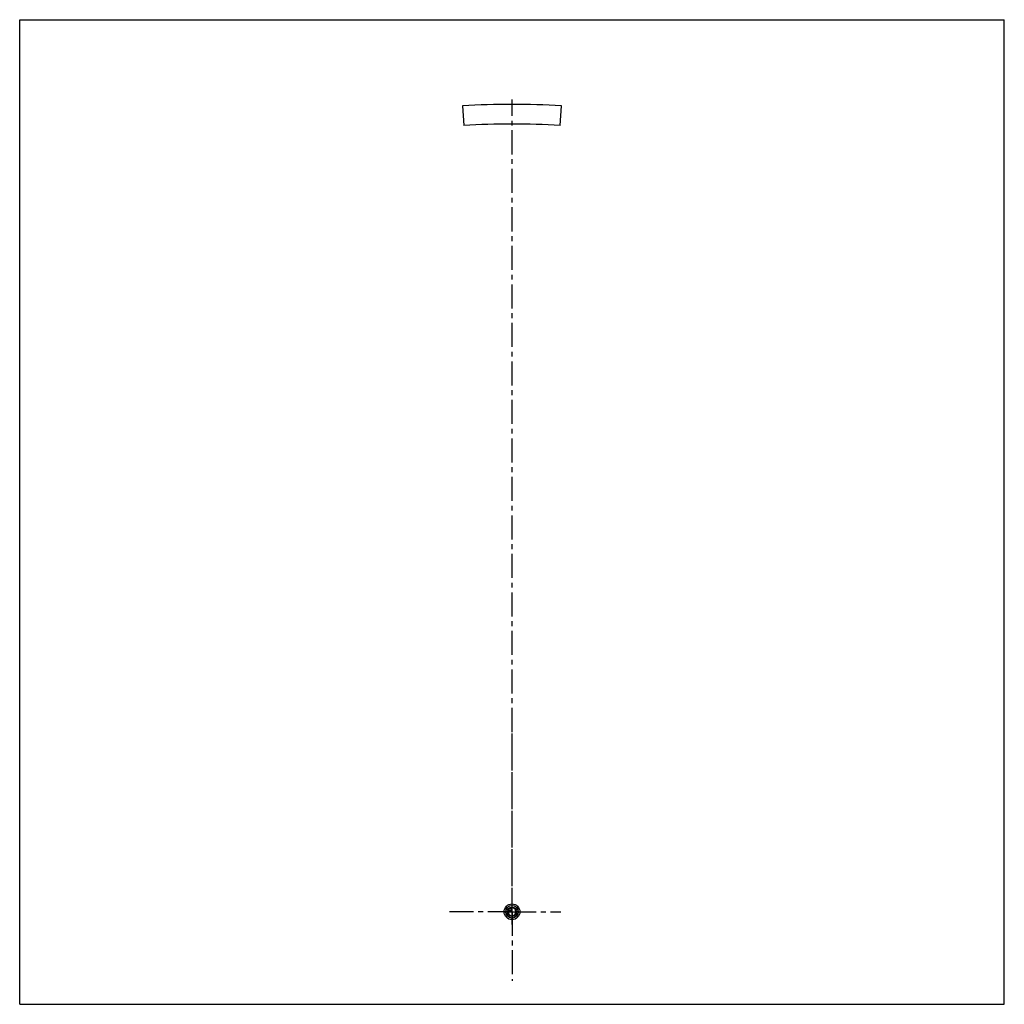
# Model space of a CAD drawing. Header units: millimetres. Extents: x 0 to 1000, y 0 to 1000.
import ezdxf

# ---------------------------------------------------------------- set-up
doc = ezdxf.new("R2010")
doc.units = ezdxf.units.MM
doc.header["$LTSCALE"] = 65.185185
doc.linetypes.add('CENTER', pattern=[0.6, 0.375, -0.075, 0.075, -0.075])
doc.layers.get('0').update_dxf_attribs({"linetype": 'CONTINUOUS'})
for name, color, linetype in [('ACHSEN_S', 7, 'CONTINUOUS'), ('KOERPER', 7, 'CONTINUOUS'), ('KURVEN', 7, 'CONTINUOUS')]:
    doc.layers.add(name, color=color, linetype=linetype)

msp = doc.modelspace()

# ---------------------------------------------------------------- linework, layer by layer
at = {"color": 7, "linetype": 'Continuous'}
for p, q in [((0, 0), (0, 1000)), ((0, 1000), (1000, 1000)), ((1000, 0), (1000, 1000)), ((0, 0), (1000, 0))]:
    msp.add_line(p, q, dxfattribs=at)
at = {"layer": 'ACHSEN_S', "color": 40, "linetype": 'CENTER'}
msp.add_line((500, 81), (500, 919), dxfattribs=at)
at = {"layer": 'KOERPER', "color": 7, "linetype": 'Continuous'}
for p, q in [((449.8, 912.5), (451, 892.5)), ((549, 892.5), (550.2, 912.5))]:
    msp.add_line(p, q, dxfattribs=at)
at = {"layer": 'KOERPER', "color": 40, "linetype": 'CENTER'}
for q in [(500, 299), (435, 94), (549.5, 94), (500, 24)]:
    msp.add_line((500, 94), q, dxfattribs=at)
at = {"layer": 'KOERPER', "color": 7, "linetype": 'Continuous'}
for radius in [820, 800]:
    msp.add_arc((500, 94), radius, 86.4917, 93.5083, dxfattribs=at)
at = {"layer": 'KURVEN', "color": 40, "linetype": 'Continuous'}
for p, q in [((500, 86), (500, 102)), ((492, 94), (508, 94)), ((498.9, 95.1), (496.2, 95.1)), ((498.9, 97.8), (498.9, 95.1))]:
    msp.add_line(p, q, dxfattribs=at)
for radius in [8, 6.4, 4.8]:
    msp.add_circle((500, 94), radius, dxfattribs=at)
for start, end in [(180, 90), (105.962, 164.038)]:
    msp.add_arc((500, 94), 4, start, end, dxfattribs=at)

doc.saveas('drawing.dxf')
